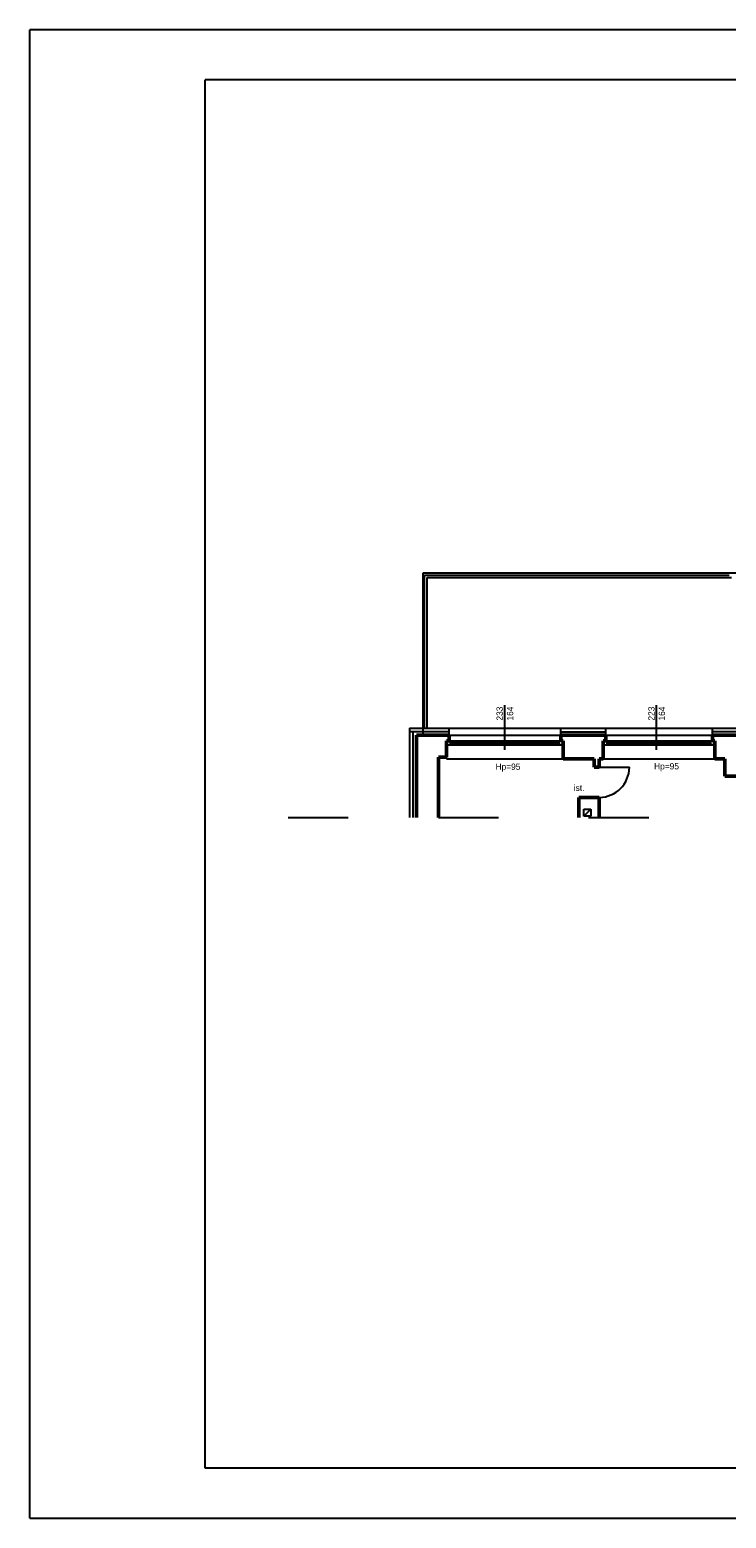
# Model space of a CAD drawing. Header units: centimetres. Extents: x 26734 to 37487, y -41160 to -26520.
# Tile 14 of 23: x 26734 to 28124, y -33961 to -30991. Entities that reach past the tile are written whole.
import ezdxf

# ---------------------------------------------------------------- set-up
doc = ezdxf.new("R2010")
doc.units = ezdxf.units.CM
doc.linetypes.add('ACAD_ISO03W100', pattern=[30, 12, -18])
for name, color, linetype in [('A-KomentNotOdn-T', 3, 'Continuous'), ('Drzwi', 32, 'Continuous'), ('Okna', 40, 'Continuous'), ('Widokowa', 94, 'Continuous')]:
    doc.layers.add(name, color=color, linetype=linetype)
doc.layers.add('Przekrojowa', color=90, linetype='Continuous', lineweight=50)
doc.linetypes.add('BATTING', pattern='A,0.00254,-2.54,[134,ltypeshp.shx,S=2.54,R=0,X=-2.54,Y=0],-5.08,[134,ltypeshp.shx,S=2.54,R=180,X=2.54,Y=0],-2.54', length=10.16254)

msp = doc.modelspace()

# ---------------------------------------------------------------- linework, layer by layer
at = {"color": 7, "ltscale": 0.6}
msp.add_line((26733.579, -33961.201), (26733.579, -30991.201), dxfattribs=at)
at = {"linetype": 'ACAD_ISO03W100', "ltscale": 10}
msp.add_line((27249.401, -32562.785), (32770.019, -32562.785), dxfattribs=at)
at = {"layer": 'A-KomentNotOdn-T', "ltscale": 0.6}
for p, q in [((27521.761, -32384.782), (27521.761, -32079.282)), ((27526.761, -32384.782), (27526.761, -32084.282))]:
    msp.add_line(p, q, dxfattribs=at)
at = {"layer": 'Drzwi'}
for p, q in [((27682.261, -32428.213), (27682.261, -32339.14)), ((27985.261, -32428.213), (27985.261, -32339.14)), ((27870.761, -32462.782), (27930.761, -32462.782))]:
    msp.add_line(p, q, dxfattribs=at)
msp.add_arc((27870.761, -32462.782), 60, 270, 0, dxfattribs=at)
at = {"layer": 'Okna'}
for p, q in [((27565.761, -32417.782), (27798.761, -32417.782)), ((27566.761, -32409.782), (27798.761, -32409.782)), ((27573.761, -32417.782), (27573.761, -32409.782)), ((27573.761, -32413.782), (27790.761, -32413.782)), ((27790.761, -32417.782), (27790.761, -32409.782)), ((27798.761, -32417.782), (27790.761, -32417.782)), ((27878.761, -32409.782), (28101.761, -32409.782)), ((27878.761, -32417.782), (28101.761, -32417.782)), ((27886.761, -32417.782), (27886.761, -32409.782)), ((27886.761, -32413.782), (28093.761, -32413.782)), ((28093.761, -32417.782), (28093.761, -32409.782)), ((28101.761, -32417.782), (28093.761, -32417.782))]:
    msp.add_line(p, q, dxfattribs=at)
at = {"layer": 'Przekrojowa'}
for p, q in [((27505.761, -32398.782), (27570.761, -32398.782)), ((27518.761, -32398.782), (27505.761, -32398.782)), ((27505.761, -32398.782), (27505.761, -32562.785)), ((27570.761, -32409.782), (27570.761, -32398.782)), ((27793.761, -32398.782), (27883.761, -32398.782)), ((27793.761, -32409.782), (27793.761, -32398.782)), ((27883.761, -32409.782), (27883.761, -32398.782)), ((28096.761, -32409.782), (28096.761, -32398.782)), ((28096.761, -32398.782), (28174.761, -32398.782)), ((27565.761, -32417.782), (27565.761, -32409.782)), ((27565.761, -32409.782), (27570.761, -32409.782)), ((27565.761, -32442.782), (27565.761, -32417.782)), ((27793.761, -32409.782), (27798.761, -32409.782)), ((27798.761, -32445.782), (27798.761, -32409.782)), ((27798.761, -32445.782), (27798.761, -32417.782)), ((27878.761, -32417.782), (27878.761, -32409.782)), ((27878.761, -32409.782), (27883.761, -32409.782)), ((27878.761, -32445.782), (27878.761, -32417.782)), ((28096.761, -32409.782), (28101.761, -32409.782)), ((28101.761, -32445.782), (28101.761, -32409.782)), ((28101.761, -32442.782), (28101.761, -32417.782)), ((27565.761, -32442.782), (27549.761, -32442.782)), ((27549.761, -32442.782), (27549.761, -32445.782)), ((27549.761, -32562.785), (27549.761, -32445.782)), ((27829.761, -32445.782), (27798.761, -32445.782)), ((27829.761, -32445.782), (27860.761, -32445.782)), ((27860.761, -32462.782), (27860.761, -32445.782)), ((27878.761, -32445.782), (27870.761, -32445.782)), ((27870.761, -32445.782), (27870.761, -32462.782)), ((28121.761, -32445.782), (28101.761, -32445.782)), ((28121.761, -32480.782), (28121.761, -32445.782)), ((27870.761, -32462.782), (27860.761, -32462.782)), ((28165.761, -32480.782), (28121.761, -32480.782)), ((27870.761, -32522.782), (27829.761, -32522.782)), ((27829.761, -32522.782), (27829.761, -32562.785)), ((27870.761, -32562.785), (27870.761, -32522.782))]:
    msp.add_line(p, q, dxfattribs=at)
at = {"layer": 'Widokowa', "color": 7}
for p, q in [((33033.579, -30991.201), (26733.579, -30991.201)), ((27083.579, -33861.201), (27083.579, -31091.201)), ((32933.579, -31091.201), (27083.579, -31091.201)), ((32933.579, -33861.201), (27083.579, -33861.201)), ((26733.579, -33961.201), (33033.579, -33961.201))]:
    msp.add_line(p, q, dxfattribs=at)
at = {"layer": 'Widokowa'}
for p, q in [((29639.761, -32075.782), (27518.761, -32075.782)), ((27518.761, -32075.782), (27518.761, -32398.782)), ((27521.761, -32079.282), (28129.761, -32079.282)), ((27526.761, -32084.282), (28134.761, -32084.282)), ((27491.761, -32384.782), (27491.761, -32562.785)), ((27491.761, -32384.782), (32365.761, -32384.782)), ((27570.761, -32398.782), (27793.761, -32398.782)), ((27873.761, -32398.782), (27883.761, -32398.782)), ((27883.761, -32398.782), (28096.761, -32398.782)), ((27565.761, -32445.782), (27565.761, -32442.782)), ((27565.761, -32445.782), (27798.761, -32445.782)), ((27798.761, -32445.782), (27798.761, -32445.782)), ((27878.761, -32445.782), (28101.761, -32445.782)), ((27878.761, -32445.782), (27878.761, -32445.782)), ((28101.761, -32445.782), (28101.761, -32442.782)), ((27839.761, -32546.282), (27853.761, -32546.282)), ((27839.761, -32560.282), (27839.761, -32546.282)), ((27839.761, -32560.282), (27853.761, -32546.282)), ((27853.761, -32546.282), (27853.761, -32560.282)), ((27853.761, -32560.282), (27839.761, -32560.282))]:
    msp.add_line(p, q, dxfattribs=at)
at = {"layer": 'Widokowa', "linetype": 'BATTING', "ltscale": 0.5}
for p, q in [((27570.761, -32391.782), (27491.761, -32391.782)), ((27498.761, -32391.782), (27498.761, -32562.785)), ((27793.761, -32391.782), (27883.761, -32391.782)), ((28174.761, -32391.782), (28096.761, -32391.782))]:
    msp.add_line(p, q, dxfattribs=at)
at = {"layer": 'Widokowa', "ltscale": 0.5}
for p, q in [((27570.761, -32398.782), (27570.761, -32384.782)), ((27793.761, -32398.782), (27793.761, -32384.782)), ((27883.761, -32398.782), (27883.761, -32384.782)), ((28096.761, -32398.782), (28096.761, -32384.782))]:
    msp.add_line(p, q, dxfattribs=at)

# ---------------------------------------------------------------- texts
at = {"layer": 'Drzwi', "char_height": 12.5, "width": 60.07688, "attachment_point": 1, "rotation": 90}
for s, insert in [('233\\P164', (27665.562, -32369.611)), ('223\\P164', (27968.562, -32369.611))]:
    msp.add_mtext(s, dxfattribs=dict(at, insert=insert))
at = {"layer": 'Widokowa', "char_height": 12.5, "width": 40.64701, "attachment_point": 1}
for s, insert in [('Hp=95', (27663.526, -32455.354)), ('Hp=95', (27980.178, -32454.51)), ('ist.', (27819.829, -32497.651))]:
    msp.add_mtext(s, dxfattribs=dict(at, insert=insert))

doc.saveas('drawing.dxf')
